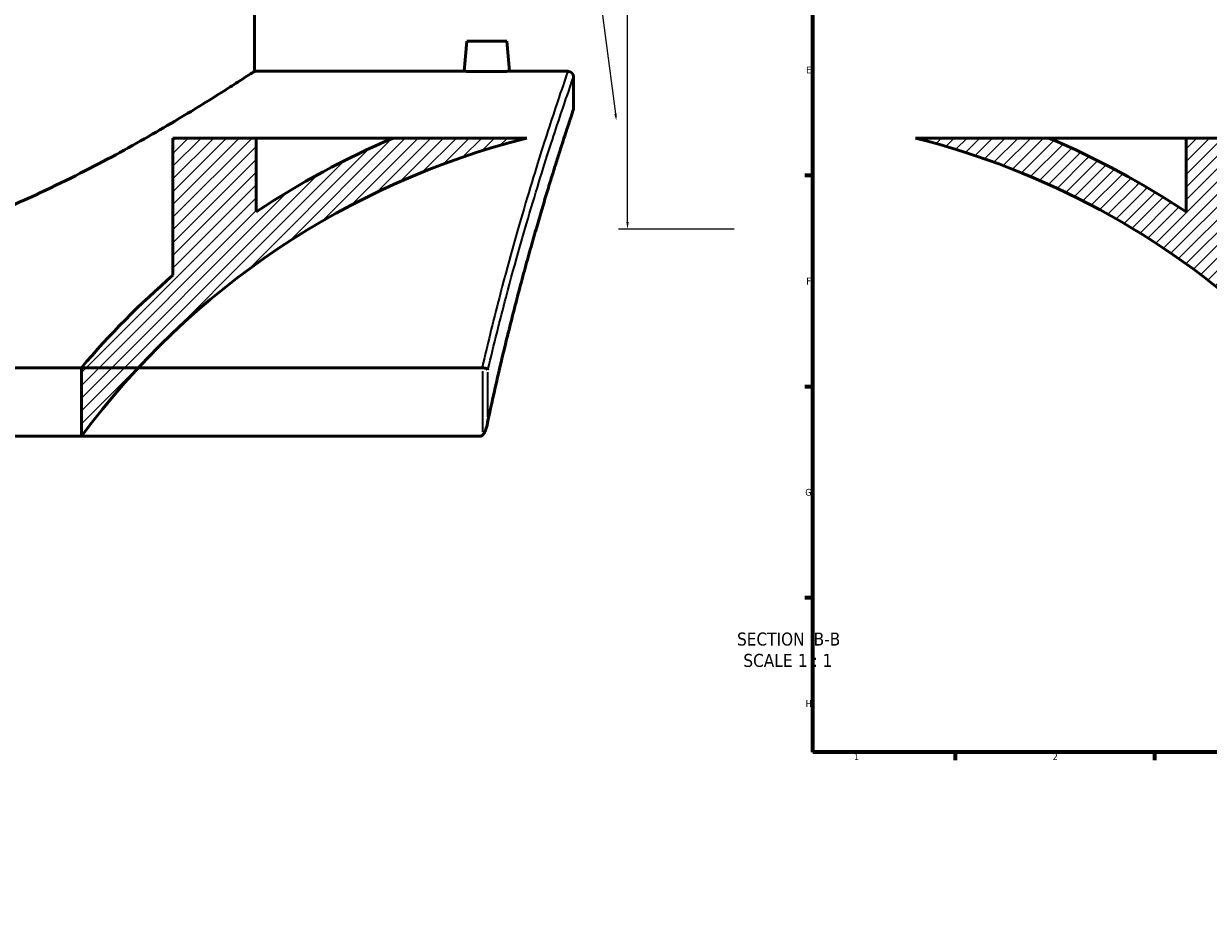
# Model space of a CAD drawing. Header units: millimetres. Extents: x -674 to 1221, y -345 to 1001.
# Tile 2 of 11: x -257 to 159, y -36 to 276. Entities that reach past the tile are written whole.
import ezdxf

# ---------------------------------------------------------------- set-up
doc = ezdxf.new("R2010")
doc.units = ezdxf.units.MM
for name, color, linetype, lineweight in [('Border (ANSI)', 7, 'Continuous', 70), ('Dimension (ANSI)', 7, 'Continuous', 25), ('Hatch (ANSI)', 7, 'Continuous', 18), ('Symbol (ANSI)', 7, 'Continuous', 25), ('Visible (ANSI)', 7, 'Continuous', 50), ('Visible Narrow (ANSI)', 7, 'Continuous', 35)]:
    doc.layers.add(name, color=color, linetype=linetype, lineweight=lineweight)
doc.styles.add('Label Text (ANSI)', font='tahoma.ttf')
doc.styles.add('Note Text (ANSI)', font='tahoma.ttf')
doc.dimstyles.new('Default - mm (ANSI)', dxfattribs={"dimtxt": 2.4, "dimasz": 2.5, "dimexe": 3.175, "dimexo": 1.6002, "dimgap": 0.8, "dimtad": 0, "dimtoh": 1, "dimdec": 0, "dimrnd": 1e-08, "dimzin": 4, "dimdsep": 46, "dimtxsty": 'Note Text (ANSI)', "dimcen": 0.09, "dimdle": 10, "dimclrd": 256, "dimclre": 256, "dimclrt": 5, "dimadec": 1, "dimazin": 1, "dimtfac": 1.27, "dimtofl": 0, "dimtmove": 0, "dimatfit": 3, "dimfxl": 1, "dimtolj": 1, "dimtzin": 4, "dimlwd": -1, "dimlwe": -1, "dimarcsym": 0})

# ---------------------------------------------------------------- blocks, each defined once
blk = doc.blocks.new('Borders Default Border')
at = {"layer": 'Border (ANSI)'}
for p, q in [((20, 222.75), (17.2, 222.75)), ((20, 148.5), (17.2, 148.5)), ((20, 74.25), (17.2, 74.25)), ((70.08, 20), (70.08, 17.2)), ((140.17, 20), (140.17, 17.2))]:
    blk.add_line(p, q, dxfattribs=at)
at = {"layer": 'Border (ANSI)', "flags": 128}
blk.add_lwpolyline([(20, 20), (20, 574), (821, 574), (821, 20), (20, 20)], dxfattribs=at)
at = {"layer": 'Border (ANSI)', "color": 5, "true_color": 0x0000ff, "char_height": 2.4, "attachment_point": 7, "style": 'Note Text (ANSI)'}
for s, insert in [('E', (17.71, 258.68)), ('F', (17.78, 184.43)), ('G', (17.4, 110.13)), ('H', (17.53, 35.93)), ('1', (34.5, 17.2)), ('2', (104.4, 17.2))]:
    blk.add_mtext(s, dxfattribs=dict(at, insert=insert))
blk = doc.blocks.new('*D12')
at = {"layer": 'Defpoints', "color": 0, "transparency": 16777216}
for p in [(-78.46, 369.73), (-45.11, 203.88), (-5.96, 203.88)]:
    blk.add_point(p, dxfattribs=at)
at = {"layer": 'Dimension (ANSI)', "transparency": 16777216}
for p, q in [((-76.86, 369.73), (-41.93, 369.73)), ((-45.11, 367.23), (-45.11, 314.98)), ((-45.11, 206.38), (-45.11, 308.44)), ((-7.56, 203.88), (-48.28, 203.88))]:
    blk.add_line(p, q, dxfattribs=at)
for points in [[(-45.53, 367.23), (-44.69, 367.23), (-45.11, 369.73)], [(-45.53, 206.38), (-44.69, 206.38), (-45.11, 203.88)]]:
    blk.add_solid(points, dxfattribs=at)
at = {"layer": 'Dimension (ANSI)', "color": 5, "transparency": 16777216, "insert": (-46.36, 309.24), "char_height": 2.4, "attachment_point": 1, "rotation": 90, "style": 'Note Text (ANSI)'}
blk.add_mtext('\\A1;166', dxfattribs=at)
blk = doc.blocks.new('*D13')
at = {"layer": 'Defpoints', "color": 0, "transparency": 16777216}
for p in [(-49.03, 241.97), (-12.2, -35.6)]:
    blk.add_point(p, dxfattribs=at)
at = {"layer": 'Dimension (ANSI)', "transparency": 16777216}
for p, q in [((-88.01, 511.79), (-84.83, 511.79)), ((-84.83, 511.79), (-49.36, 244.45))]:
    blk.add_line(p, q, dxfattribs=at)
blk.add_solid([(-48.94, 244.5), (-49.77, 244.39), (-49.03, 241.97)], dxfattribs=at)
at = {"layer": 'Dimension (ANSI)', "color": 5, "transparency": 16777216, "insert": (-95.89, 513.05), "char_height": 2.4, "attachment_point": 1, "style": 'Note Text (ANSI)'}
blk.add_mtext('\\A1;R280', dxfattribs=at)

msp = doc.modelspace()

# ---------------------------------------------------------------- hatches: boundary and pattern name
at = {"layer": 'Hatch (ANSI)'}
h = msp.add_hatch(dxfattribs=at)
h.set_pattern_fill('ANSI31', color=256, scale=25.4, style=0)
h.set_pattern_definition([(45, (0, 0), (-2.245064, 2.245064), [])])
edge = h.paths.add_edge_path()
edge.add_line((-175.7, 209.95), (-175.7, 235.93))
edge.add_line((-175.7, 235.93), (-205, 235.93))
edge.add_line((-205, 235.93), (-205, 187.68))
edge.add_ellipse((-12.2, -35.6), major_axis=(-223.28, -192.8), ratio=1, start_angle=270, end_angle=278.8934)
edge.add_line((-237.2, 155.19), (-237.2, 131.06))
edge.add_ellipse((-12.2, -35.6), major_axis=(166.66, 225), ratio=1, start_angle=50.6553, end_angle=90, ccw=False)
edge.add_line((-80.54, 235.93), (-127.51, 235.93))
edge.add_ellipse((-12.2, -35.6), major_axis=(-271.53, -115.31), ratio=1, start_angle=270, end_angle=280.6493)
edge = h.paths.add_edge_path()
edge.add_line((151.3, 235.93), (180.6, 235.93))
edge.add_line((180.6, 235.93), (180.6, 187.68))
edge.add_ellipse((-12.2, -35.6), major_axis=(-106.77, 275), ratio=1, start_angle=270, end_angle=297.9704, ccw=False)
edge.add_line((262.8, 71.17), (262.8, 56.17))
edge.add_line((262.8, 56.17), (252.33, 56.17))
edge.add_ellipse((-12.2, -35.6), major_axis=(271.53, -68.34), ratio=1, start_angle=33.2602, end_angle=90)
edge.add_line((56.14, 235.93), (103.11, 235.93))
edge.add_ellipse((-12.2, -35.6), major_axis=(-245.55, 163.5), ratio=1, start_angle=270, end_angle=280.6493, ccw=False)
edge.add_line((151.3, 209.95), (151.3, 235.93))

# ---------------------------------------------------------------- linework, layer by layer
at = {"layer": 'Visible (ANSI)'}
for p, q in [((-176.3, 259.4), (-176.3, 429.4)), ((-101.6, 270), (-102.53, 259.4)), ((-101.6, 270), (-87.6, 270)), ((-87.6, 270), (-86.68, 259.4)), ((-176.3, 259.4), (-102.53, 259.4)), ((-86.68, 259.4), (-66.1, 259.4)), ((-64.1, 257.4), (-64.1, 246.4)), ((-205, 235.93), (-205, 187.68)), ((-205, 235.93), (-175.7, 235.93)), ((-175.7, 209.95), (-175.7, 235.93)), ((-175.7, 235.93), (-127.51, 235.93)), ((-127.51, 235.93), (-80.54, 235.93)), ((56.14, 235.93), (103.11, 235.93)), ((103.11, 235.93), (151.3, 235.93)), ((151.3, 235.93), (180.6, 235.93)), ((151.3, 235.93), (151.3, 209.95)), ((-96.26, 155.19), (-641.95, 155.19)), ((-237.2, 155.19), (-237.2, 131.06)), ((-641.08, 131.06), (-97.13, 131.06))]:
    msp.add_line(p, q, dxfattribs=at)
for centre, radius, start, end in [((-66.1, 257.4), 2, 0, 90), ((-66.1, 246.4), 2, 341.5073, 0), ((-12.2, -35.6), 280, 104.1278, 143.4725), ((-12.2, -35.6), 295, 113.0089, 123.6582), ((-12.2, -35.6), 280, 19.1324, 75.8722), ((-12.2, -35.6), 295, 56.3418, 66.9911), ((-12.2, -35.6), 295, 130.8105, 139.7039)]:
    msp.add_arc(centre, radius, start, end, dxfattribs=at)
for points, knots in [([(-176.3, 259.4), (-176.3, 259.4), (-176.61, 259.2), (-177.86, 258.39), (-178.81, 257.77), (-181.35, 256.13), (-182.94, 255.1), (-186.74, 252.69), (-188.95, 251.29), (-196.43, 246.63), (-202.58, 242.88), (-216.59, 234.74), (-224.47, 230.34), (-241.16, 221.64), (-250.62, 217), (-271.27, 208), (-282.45, 203.65), (-300.1, 198.03), (-306.14, 196.31), (-318.42, 193.28), (-324.68, 191.97), (-337.29, 189.85), (-343.66, 189.04), (-356.41, 187.95), (-362.78, 187.68), (-375.43, 187.68), (-381.8, 187.95), (-394.55, 189.04), (-400.92, 189.85), (-413.53, 191.97), (-419.78, 193.28), (-432.07, 196.31), (-438.1, 198.03), (-455.76, 203.65), (-466.94, 208), (-487.59, 217), (-497.04, 221.64), (-513.74, 230.34), (-521.61, 234.74), (-535.63, 242.88), (-541.78, 246.63), (-549.26, 251.29), (-551.47, 252.69), (-555.27, 255.1), (-556.86, 256.13), (-559.4, 257.77), (-560.34, 258.39), (-561.6, 259.2), (-561.9, 259.4), (-561.9, 259.4)], [30.196005, 30.196005, 30.196005, 30.196005, 32.073846, 32.073846, 33.951687, 33.951687, 35.829528, 35.829528, 37.707369, 37.707369, 41.463051, 41.463051, 45.218734, 45.218734, 49.012053, 49.012053, 52.805372, 52.805372, 54.702031, 54.702031, 56.598691, 56.598691, 58.49535, 58.49535, 60.39201, 60.39201, 62.28867, 62.28867, 64.185329, 64.185329, 66.081989, 66.081989, 67.978648, 67.978648, 71.771967, 71.771967, 75.565286, 75.565286, 79.320969, 79.320969, 83.076651, 83.076651, 84.954492, 84.954492, 86.832333, 86.832333, 88.710174, 88.710174, 90.588015, 90.588015, 90.588015, 90.588015]), ([(-86.68, 259.4), (-86.68, 259.4), (-86.88, 259.4), (-87.68, 259.38), (-88.29, 259.36), (-89.7, 259.34), (-90.59, 259.32), (-92.55, 259.3), (-93.61, 259.3), (-95.6, 259.3), (-96.66, 259.3), (-98.62, 259.32), (-99.51, 259.34), (-100.91, 259.36), (-101.52, 259.38), (-102.33, 259.4), (-102.53, 259.4), (-102.53, 259.4)], [1.195221, 1.195221, 1.195221, 1.195221, 1.493986, 1.493986, 1.792752, 1.792752, 2.091597, 2.091597, 2.390442, 2.390442, 2.689288, 2.689288, 2.988133, 2.988133, 3.286898, 3.286898, 3.585664, 3.585664, 3.585664, 3.585664]), ([(-64.21, 245.77), (-64.21, 245.77), (-64.24, 245.67), (-64.38, 245.27), (-64.48, 244.96), (-64.74, 244.16), (-64.91, 243.66), (-65.31, 242.46), (-65.54, 241.76), (-66.07, 240.16), (-66.36, 239.26), (-67.01, 237.27), (-67.36, 236.18), (-68.13, 233.81), (-68.54, 232.53), (-69.42, 229.78), (-69.88, 228.31), (-70.86, 225.19), (-71.38, 223.54), (-72.45, 220.06), (-73.02, 218.23), (-74.18, 214.39), (-74.78, 212.39), (-76.02, 208.21), (-76.65, 206.03), (-77.96, 201.52), (-78.63, 199.18), (-79.99, 194.34), (-80.68, 191.84), (-82.09, 186.69), (-82.8, 184.03), (-84.24, 178.57), (-84.97, 175.77), (-86.43, 170.02), (-87.17, 167.07), (-89.01, 159.53), (-90.12, 154.85), (-92.32, 145.2), (-93.41, 140.23), (-94.48, 135.12)], [35.441712, 35.441712, 35.441712, 35.441712, 36.747724, 36.747724, 38.053736, 38.053736, 39.359748, 39.359748, 40.66576, 40.66576, 41.971773, 41.971773, 43.277785, 43.277785, 44.583797, 44.583797, 45.889809, 45.889809, 47.195821, 47.195821, 48.501833, 48.501833, 49.807846, 49.807846, 51.113858, 51.113858, 52.41987, 52.41987, 53.725882, 53.725882, 55.031894, 55.031894, 56.337906, 56.337906, 57.643919, 57.643919, 59.602937, 59.602937, 61.561955, 61.561955, 61.561955, 61.561955]), ([(-94.2, 154.46), (-94.2, 154.46), (-94.2, 154.46), (-94.25, 154.53), (-94.32, 154.6), (-94.51, 154.73), (-94.63, 154.79), (-94.95, 154.93), (-95.17, 155.01), (-95.64, 155.12), (-95.88, 155.16), (-96.13, 155.18)], [-0.2717304, -0.2717304, -0.2717304, -0.2717304, -0.2710548, -0.2710548, -0.212482, -0.212482, -0.1544363, -0.1544363, -0.0748812, -0.0748812, 0, 0, 0, 0]), ([(-96.13, 131.45), (-95.97, 131.57), (-95.84, 131.72), (-95.49, 132.19), (-95.27, 132.61), (-94.65, 134.17), (-94.34, 135.56), (-94.2, 137), (-94.2, 137.01), (-94.2, 137.02)], [-0.7761953, -0.7761953, -0.7761953, -0.7761953, -0.6700053, -0.6700053, -0.4558753, -0.4558753, 0, 0, 0.001905, 0.001905, 0.001905, 0.001905]), ([(-96.13, 131.45), (-96.24, 131.36), (-96.35, 131.29), (-96.57, 131.18), (-96.68, 131.13), (-96.9, 131.08), (-97.01, 131.06), (-97.13, 131.06)], [0.4292859, 0.4292859, 0.4292859, 0.4292859, 0.4833639, 0.4833639, 0.5347093, 0.5347093, 0.5827296, 0.5827296, 0.5827296, 0.5827296])]:
    msp.add_open_spline(points, degree=3, knots=knots, dxfattribs=at)
msp.add_open_spline([(-96.26, 155.19), (-96.21, 155.19), (-96.17, 155.19), (-96.13, 155.18)], degree=3, dxfattribs=at)
at = {"layer": 'Visible Narrow (ANSI)'}
for p, q in [((-96.13, 154), (-96.13, 132.64)), ((-94.2, 137.89), (-94.2, 153.58))]:
    msp.add_line(p, q, dxfattribs=at)
for points, knots in [([(-66.1, 259.4), (-66.1, 259.4), (-66.68, 257.73), (-68.93, 251.13), (-70.59, 246.2), (-74.86, 233.07), (-77.49, 224.75), (-83.32, 205.2), (-86.52, 193.97), (-91.93, 173.24), (-94.11, 164.46), (-96.26, 155.19)], [-33.67569, -33.67569, -33.67569, -33.67569, -28.285648, -28.285648, -22.895611, -22.895611, -17.307426, -17.307426, -11.719245, -11.719245, -8.041914, -8.041914, -8.041914, -8.041914]), ([(-94.2, 154.46), (-92.09, 163.45), (-89.95, 171.98), (-84.56, 192.41), (-81.36, 203.57), (-75.51, 222.99), (-72.88, 231.25), (-68.6, 244.29), (-66.94, 249.19), (-64.69, 255.74), (-64.1, 257.4), (-64.1, 257.4)], [8.116335, 8.116335, 8.116335, 8.116335, 11.719245, 11.719245, 17.307426, 17.307426, 22.895611, 22.895611, 28.285648, 28.285648, 33.67569, 33.67569, 33.67569, 33.67569]), ([(-64.1, 246.4), (-64.1, 246.4), (-64.65, 244.79), (-66.75, 238.43), (-68.3, 233.68), (-72.29, 221.04), (-74.74, 213.04), (-80.17, 194.24), (-83.15, 183.44), (-88.86, 160.85), (-91.58, 149.33), (-94.2, 137.02)], [35.441712, 35.441712, 35.441712, 35.441712, 40.650018, 40.650018, 45.858319, 45.858319, 51.246165, 51.246165, 56.634006, 56.634006, 61.372428, 61.372428, 61.372428, 61.372428])]:
    msp.add_open_spline(points, degree=3, knots=knots, dxfattribs=at)

# ---------------------------------------------------------------- block references
msp.add_blockref('Borders Default Border', (0, 0))

# ---------------------------------------------------------------- texts
at = {"layer": 'Symbol (ANSI)', "char_height": 4.572, "attachment_point": 7, "style": 'Label Text (ANSI)'}
for s, insert in [('SECTION', (-6.6, 57.4)), (' B-B', (18.63, 57.5)), ('SCALE', (-4.38, 49.89)), (' 1 : 1', (13.09, 49.97))]:
    msp.add_mtext(s, dxfattribs=dict(at, insert=insert))

# ---------------------------------------------------------------- dimensions: what is measured, and where the dimension line sits
at = {"layer": 'Dimension (ANSI)'}
dim = msp.add_radius_dim(center=(-12.2, -35.6), mpoint=(-49.03, 241.97), dimstyle='Default - mm (ANSI)', override={"dimgap": 0.8, "dimtih": 1, "dimdec": 0, "dimlfac": 1, "dimcen": 0, "dimtol": 0, "dimlim": 0, "dimtp": 0, "dimtm": 0, "dimtdec": 2}, dxfattribs=at)
dim.commit()
dim.dimension.update_dxf_attribs({"geometry": '*D13', "text_midpoint": (-92.35, 511.79), "dimtype": 164})
dim = msp.add_linear_dim(base=(-45.11, 203.88), p1=(-78.46, 369.73), p2=(-5.96, 203.88), angle=90, dimstyle='Default - mm (ANSI)', override={"dimgap": 0.8, "dimtoh": 0, "dimdec": 0, "dimtol": 0, "dimlim": 0, "dimtp": 0, "dimtm": 0, "dimtdec": 2, "dimatfit": 1}, dxfattribs=at)
dim.commit()
dim.dimension.update_dxf_attribs({"geometry": '*D12', "text_midpoint": (-45.11, 311.71), "dimtype": 160})

doc.saveas('drawing.dxf')
